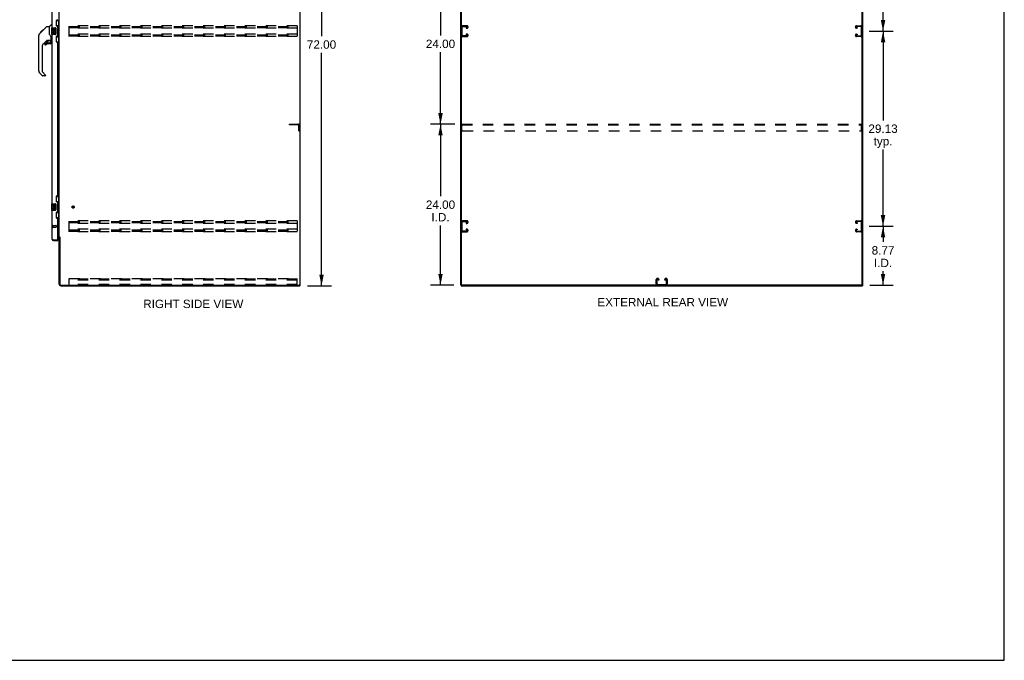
# Model space of a CAD drawing. Header units: inches. Extents: x 0 to 283, y 0 to 183.
# Tile 11 of 15: x 136 to 283, y 0 to 96. Entities that reach past the tile are written whole.
import ezdxf

# ---------------------------------------------------------------- set-up
doc = ezdxf.new("R2010")
doc.units = ezdxf.units.IN
doc.header["$LTSCALE"] = 15.583333
doc.header["$MEASUREMENT"] = 0
doc.linetypes.add('HIDDEN', pattern=[0.2, 0.1, -0.1])
doc.layers.get('0').update_dxf_attribs({"linetype": 'CONTINUOUS'})
for name, color, linetype in [('02___PRT_ALL_AXES', 7, 'CONTINUOUS'), ('DEFAULT_2', 8, 'HIDDEN'), ('DIMENSIONS', 7, 'CONTINUOUS')]:
    doc.layers.add(name, color=color, linetype=linetype)
doc.styles.get("Standard").update_dxf_attribs({"font": 'arial.ttf'})
doc.dimstyles.new('DIMSTYLE_1', dxfattribs={"dimtxt": 1.25, "dimasz": 1.666667, "dimexe": 0.09, "dimexo": 0.07, "dimgap": 0.0375, "dimtad": 0, "dimtih": 1, "dimtoh": 1, "dimzin": 4, "dimdsep": 46, "dimtxsty": 'Standard', "dimblk": '_FILLED', "dimblk1": '_FILLED', "dimblk2": '_FILLED', "dimcen": 0.09, "dimazin": 1, "dimtfac": 1, "dimtdec": 3, "dimtofl": 0, "dimtmove": 0, "dimatfit": 3, "dimldrblk": '_FILLED', "dimfxl": 0, "dimtolj": 1, "dimtzin": 4, "dimarcsym": 0})

# ---------------------------------------------------------------- blocks, each defined once
blk = doc.blocks.new('_FILLED')
at = {"color": 0, "linetype": 'ByBlock'}
blk.add_solid([(0, 0), (-1, 0.2), (-1, -0.2)], dxfattribs=at)
blk = doc.blocks.new('*D2')
at = {"layer": 'DIMENSIONS', "color": 2, "linetype": 'Continuous'}
for p, q in [((179.35, 127.9), (182.96, 127.9)), ((181.46, 127.9), (181.46, 93.15)), ((181.46, 55.9), (181.46, 90.65)), ((179.35, 55.9), (182.96, 55.9))]:
    blk.add_line(p, q, dxfattribs=at)
at = {"layer": 'DIMENSIONS', "color": 2, "linetype": 'Continuous', "xscale": 1.6666666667, "yscale": 1.6666666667, "zscale": 1.6666666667}
for p, rotation in [((181.46, 127.9), 90), ((181.46, 55.9), 270)]:
    blk.add_blockref('_FILLED', p, dxfattribs=dict(at, rotation=rotation))
at = {"layer": 'DIMENSIONS', "color": 2, "linetype": 'Continuous', "insert": (181.46, 92.53), "char_height": 1.25, "width": 4.368, "attachment_point": 2, "line_spacing_factor": 0.9}
blk.add_mtext('72.00', dxfattribs=at)
blk = doc.blocks.new('*D4')
at = {"layer": 'DIMENSIONS', "color": 2, "linetype": 'Continuous'}
for p, q in [((263.18, 64.78), (266.74, 64.78)), ((265.24, 64.78), (265.24, 62.44)), ((265.24, 56.01), (265.24, 58.06)), ((263.27, 56.01), (266.74, 56.01))]:
    blk.add_line(p, q, dxfattribs=at)
at = {"layer": 'DIMENSIONS', "color": 2, "linetype": 'Continuous', "xscale": 1.6666666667, "yscale": 1.6666666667, "zscale": 1.6666666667}
for p, rotation in [((265.24, 64.78), 90), ((265.24, 56.01), 270)]:
    blk.add_blockref('_FILLED', p, dxfattribs=dict(at, rotation=rotation))
at = {"layer": 'DIMENSIONS', "color": 2, "linetype": 'Continuous', "insert": (265.24, 61.81), "char_height": 1.25, "width": 3.3968, "attachment_point": 2, "line_spacing_factor": 0.9}
blk.add_mtext('8.77\\PI.D.', dxfattribs=at)
blk = doc.blocks.new('*D5')
at = {"layer": 'DIMENSIONS', "color": 2, "linetype": 'Continuous'}
for p, q in [((263.18, 93.9), (266.74, 93.9)), ((265.24, 93.9), (265.24, 80.59)), ((265.24, 64.78), (265.24, 76.22)), ((263.18, 64.78), (266.74, 64.78))]:
    blk.add_line(p, q, dxfattribs=at)
at = {"layer": 'DIMENSIONS', "color": 2, "linetype": 'Continuous', "xscale": 1.6666666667, "yscale": 1.6666666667, "zscale": 1.6666666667}
for p, rotation in [((265.24, 93.9), 90), ((265.24, 64.78), 270)]:
    blk.add_blockref('_FILLED', p, dxfattribs=dict(at, rotation=rotation))
at = {"layer": 'DIMENSIONS', "color": 2, "linetype": 'Continuous', "insert": (265.24, 79.97), "char_height": 1.25, "width": 4.368, "attachment_point": 2, "line_spacing_factor": 0.9}
blk.add_mtext('29.13\\Ptyp.', dxfattribs=at)
blk = doc.blocks.new('*D6')
at = {"layer": 'DIMENSIONS', "color": 2, "linetype": 'Continuous'}
for p, q in [((263.18, 123.03), (266.74, 123.03)), ((265.24, 123.03), (265.24, 109.72)), ((265.24, 93.9), (265.24, 105.34)), ((263.18, 93.9), (266.74, 93.9))]:
    blk.add_line(p, q, dxfattribs=at)
at = {"layer": 'DIMENSIONS', "color": 2, "linetype": 'Continuous', "xscale": 1.6666666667, "yscale": 1.6666666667, "zscale": 1.6666666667}
for p, rotation in [((265.24, 123.03), 90), ((265.24, 93.9), 270)]:
    blk.add_blockref('_FILLED', p, dxfattribs=dict(at, rotation=rotation))
at = {"layer": 'DIMENSIONS', "color": 2, "linetype": 'Continuous', "insert": (265.24, 109.09), "char_height": 1.25, "width": 4.368, "attachment_point": 2, "line_spacing_factor": 0.9}
blk.add_mtext('29.13\\Ptyp.', dxfattribs=at)
blk = doc.blocks.new('*D8')
at = {"layer": 'DIMENSIONS', "color": 2, "linetype": 'Continuous'}
for p, q in [((201.37, 80.01), (197.71, 80.01)), ((199.21, 80.01), (199.21, 69.26)), ((199.21, 56.01), (199.21, 64.88)), ((201.22, 56.01), (197.71, 56.01))]:
    blk.add_line(p, q, dxfattribs=at)
at = {"layer": 'DIMENSIONS', "color": 2, "linetype": 'Continuous', "xscale": 1.6666666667, "yscale": 1.6666666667, "zscale": 1.6666666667}
for p, rotation in [((199.21, 80.01), 90), ((199.21, 56.01), 270)]:
    blk.add_blockref('_FILLED', p, dxfattribs=dict(at, rotation=rotation))
at = {"layer": 'DIMENSIONS', "color": 2, "linetype": 'Continuous', "insert": (199.21, 68.63), "char_height": 1.25, "width": 4.368, "attachment_point": 2, "line_spacing_factor": 0.9}
blk.add_mtext('24.00\\PI.D.', dxfattribs=at)
blk = doc.blocks.new('*D9')
at = {"layer": 'DIMENSIONS', "color": 2, "linetype": 'Continuous'}
for p, q in [((201.37, 104.01), (197.71, 104.01)), ((199.21, 104.01), (199.21, 93.26)), ((199.21, 80.01), (199.21, 90.76)), ((201.37, 80.01), (197.71, 80.01))]:
    blk.add_line(p, q, dxfattribs=at)
at = {"layer": 'DIMENSIONS', "color": 2, "linetype": 'Continuous', "xscale": 1.6666666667, "yscale": 1.6666666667, "zscale": 1.6666666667}
for p, rotation in [((199.21, 104.01), 90), ((199.21, 80.01), 270)]:
    blk.add_blockref('_FILLED', p, dxfattribs=dict(at, rotation=rotation))
at = {"layer": 'DIMENSIONS', "color": 2, "linetype": 'Continuous', "insert": (199.21, 92.63), "char_height": 1.25, "width": 4.368, "attachment_point": 2, "line_spacing_factor": 0.9}
blk.add_mtext('24.00', dxfattribs=at)

msp = doc.modelspace()

# ---------------------------------------------------------------- linework, layer by layer
at = {"color": 7, "linetype": 'Continuous'}
for p, q in [((283.333, 0), (283.333, 183.333)), ((178.296, 56.007), (178.296, 127.799)), ((202.324, 56.07), (202.324, 127.799)), ((262.116, 56.007), (262.116, 127.737)), ((139.495, 93.703), (139.904, 94.113)), ((139.803, 93.945), (140.427, 94.569)), ((139.887, 94.029), (139.821, 94.029)), ((139.904, 94.113), (139.906, 94.115)), ((139.971, 94.113), (139.904, 94.113)), ((139.905, 94.113), (139.971, 94.113)), ((139.906, 94.115), (139.973, 94.115)), ((140.483, 94.592), (140.844, 94.592)), ((140.844, 94.592), (140.844, 93.488)), ((140.85, 94.598), (141.148, 94.896)), ((141.238, 94.907), (141.175, 94.907)), ((141.178, 94.388), (141.178, 93.418)), ((141.193, 94.403), (141.733, 94.403)), ((141.833, 94.303), (141.833, 93.503)), ((141.855, 95.478), (142.296, 95.478)), ((141.892, 94.698), (141.892, 95.478)), ((141.892, 94.743), (142.119, 94.743)), ((142.119, 93.063), (142.119, 94.743)), ((142.156, 94.504), (142.156, 94.483)), ((142.156, 94.453), (142.156, 93.353)), ((142.278, 94.453), (142.156, 94.453)), ((142.257, 94.453), (142.257, 95.478)), ((142.278, 93.353), (142.278, 94.453)), ((139.257, 92.665), (139.257, 93.252)), ((139.269, 87.964), (139.269, 93.248)), ((139.384, 93.525), (139.663, 93.804)), ((139.49, 93.699), (139.494, 93.702)), ((139.49, 93.699), (139.557, 93.699)), ((139.494, 93.702), (139.56, 93.702)), ((139.561, 93.703), (139.495, 93.703)), ((139.642, 93.784), (139.576, 93.784)), ((139.662, 93.804), (139.796, 93.937)), ((139.729, 93.871), (139.662, 93.871)), ((139.689, 93.831), (139.663, 93.804)), ((139.723, 93.865), (139.689, 93.831)), ((139.767, 93.909), (139.723, 93.865)), ((139.811, 93.953), (139.744, 93.953)), ((139.803, 93.945), (139.767, 93.909)), ((140.798, 92.566), (140.805, 92.567)), ((140.805, 92.567), (141.1, 92.567)), ((140.864, 93.495), (140.844, 93.55)), ((140.894, 93.427), (140.864, 93.495)), ((140.982, 92.567), (141.062, 92.487)), ((141.12, 92.565), (141.12, 92.971)), ((141.733, 93.403), (141.193, 93.403)), ((141.892, 92.328), (141.892, 93.108)), ((141.892, 93.063), (142.119, 93.063)), ((142.278, 93.353), (142.156, 93.353)), ((142.156, 93.323), (142.156, 93.302)), ((142.257, 92.328), (142.257, 93.353)), ((139.781, 91.611), (139.781, 87.878)), ((140.456, 92.53), (139.954, 92.029)), ((140.175, 92.031), (140.175, 91.912)), ((140.254, 92.11), (140.406, 92.11)), ((140.414, 92.113), (140.486, 92.185)), ((140.49, 92.52), (140.49, 92.194)), ((140.532, 92.525), (140.62, 92.525)), ((141.041, 92.031), (140.805, 92.031)), ((141.054, 92.479), (141.048, 92.473)), ((141.1, 92.348), (141.12, 92.348)), ((141.12, 92.11), (141.12, 92.348)), ((141.159, 92.525), (141.238, 92.525)), ((141.855, 92.328), (142.296, 92.328)), ((139.837, 87.233), (139.385, 87.685)), ((139.804, 87.823), (140.24, 87.387)), ((140.175, 87.21), (139.892, 87.21)), ((140.254, 87.354), (140.254, 87.289)), ((141.855, 69.228), (142.296, 69.228)), ((141.892, 68.448), (141.892, 69.228)), ((142.257, 68.203), (142.257, 69.228)), ((141.178, 68.138), (141.178, 67.168)), ((141.193, 68.153), (141.733, 68.153)), ((141.833, 68.053), (141.833, 67.253)), ((141.892, 68.493), (142.119, 68.493)), ((142.119, 66.813), (142.119, 68.493)), ((142.156, 68.254), (142.156, 68.233)), ((142.278, 68.203), (142.156, 68.203)), ((142.156, 68.203), (142.156, 67.103)), ((142.278, 67.103), (142.278, 68.203)), ((141.733, 67.153), (141.193, 67.153)), ((141.892, 66.078), (141.892, 66.858)), ((141.892, 66.813), (142.119, 66.813)), ((142.278, 67.103), (142.156, 67.103)), ((142.156, 67.073), (142.156, 67.052)), ((142.257, 66.078), (142.257, 67.103)), ((141.855, 66.078), (142.296, 66.078)), ((141.484, 62.653), (141.484, 62.757)), ((142.072, 62.757), (142.092, 62.757)), ((142.092, 62.757), (142.092, 62.653)), ((142.4, 63.144), (142.296, 63.144)), ((178.181, 56.007), (178.296, 56.007)), ((178.244, 56.007), (178.244, 55.903)), ((202.22, 56.007), (202.335, 56.007)), ((202.272, 56.007), (202.272, 55.903)), ((262.054, 56.007), (202.387, 56.007)), ((262.106, 56.007), (262.22, 56.007)), ((262.168, 56.007), (262.168, 55.903)), ((0, 0), (283.333, 0))]:
    msp.add_line(p, q, dxfattribs=at)
at = {"color": 3, "linetype": 'Continuous'}
for p, q in [((178.244, 127.737), (178.244, 56.07)), ((202.22, 56.007), (202.22, 127.799)), ((262.22, 56.007), (262.22, 127.799)), ((142.296, 63.196), (142.296, 124.611)), ((141.238, 119.653), (141.238, 94.403)), ((142.032, 95.551), (141.972, 95.551)), ((141.842, 95.421), (141.842, 94.801)), ((141.972, 94.671), (142.032, 94.671)), ((142.092, 93.196), (142.092, 94.611)), ((141.238, 93.403), (141.238, 68.153)), ((141.842, 93.006), (141.842, 92.386)), ((142.032, 93.136), (141.972, 93.136)), ((141.972, 92.256), (142.032, 92.256)), ((142.092, 69.363), (142.092, 92.196)), ((141.842, 69.171), (141.842, 68.551)), ((142.032, 69.301), (141.972, 69.301)), ((141.972, 68.421), (142.032, 68.421)), ((142.092, 66.946), (142.092, 68.361)), ((141.238, 67.153), (141.238, 62.9)), ((141.842, 66.756), (141.842, 66.136)), ((142.032, 66.886), (141.972, 66.886)), ((141.972, 66.006), (142.032, 66.006)), ((142.092, 62.777), (142.092, 65.946)), ((142.092, 63.351), (142.271, 63.351)), ((142.153, 63.299), (142.092, 63.299)), ((142.296, 63.196), (142.37, 63.196)), ((142.386, 63.177), (142.389, 63.173)), ((141.484, 62.757), (142.072, 62.757)), ((141.484, 62.653), (142.092, 62.653)), ((142.296, 56.15), (142.296, 63.157)), ((142.4, 63.155), (142.4, 56.15)), ((142.542, 55.903), (178.244, 55.903)), ((142.543, 56.007), (178.181, 56.007)), ((202.272, 55.903), (262.168, 55.903))]:
    msp.add_line(p, q, dxfattribs=at)
at = {"color": 7, "linetype": 'Continuous'}
for points in [[(140.427, 94.569), (140.435, 94.576), (140.444, 94.581), (140.453, 94.586), (140.463, 94.589), (140.473, 94.591), (140.483, 94.592)], [(141.826, 94.339), (141.828, 94.334), (141.83, 94.328), (141.831, 94.322), (141.832, 94.316), (141.833, 94.309), (141.833, 94.303)], [(142.083, 94.642), (142.085, 94.646), (142.09, 94.654), (142.095, 94.662), (142.1, 94.669), (142.103, 94.676), (142.107, 94.683), (142.11, 94.689), (142.112, 94.694), (142.114, 94.699), (142.116, 94.704), (142.117, 94.708), (142.118, 94.712), (142.119, 94.716), (142.119, 94.719)], [(139.384, 93.525), (139.365, 93.505), (139.34, 93.472), (139.318, 93.437), (139.3, 93.399), (139.286, 93.36), (139.276, 93.319), (139.27, 93.277), (139.269, 93.248)], [(140.62, 92.525), (140.628, 92.526), (140.637, 92.528), (140.647, 92.531), (140.658, 92.535), (140.671, 92.54), (140.686, 92.545), (140.703, 92.55), (140.721, 92.555), (140.739, 92.56), (140.759, 92.563), (140.778, 92.565), (140.798, 92.566)], [(141.066, 93.142), (141.018, 93.213), (140.969, 93.289), (140.928, 93.36), (140.894, 93.427)], [(141.12, 92.971), (141.119, 92.995), (141.114, 93.03), (141.105, 93.064), (141.093, 93.096), (141.078, 93.125), (141.066, 93.142)], [(141.833, 93.503), (141.833, 93.497), (141.832, 93.491), (141.831, 93.484), (141.83, 93.478), (141.828, 93.473), (141.826, 93.467)], [(142.119, 93.087), (142.119, 93.09), (142.118, 93.094), (142.117, 93.098), (142.116, 93.102), (142.114, 93.107), (142.112, 93.112), (142.11, 93.118), (142.107, 93.124), (142.103, 93.13), (142.1, 93.137), (142.095, 93.144), (142.09, 93.152), (142.085, 93.161), (142.083, 93.164)], [(141.1, 92.348), (141.099, 92.361), (141.097, 92.375), (141.095, 92.389), (141.091, 92.402), (141.086, 92.415), (141.08, 92.428), (141.074, 92.44), (141.066, 92.452), (141.057, 92.463), (141.048, 92.473)], [(141.062, 92.487), (141.062, 92.487), (141.061, 92.486), (141.06, 92.485), (141.059, 92.484), (141.058, 92.483), (141.054, 92.479)], [(141.826, 68.089), (141.828, 68.084), (141.83, 68.078), (141.831, 68.072), (141.832, 68.066), (141.833, 68.059), (141.833, 68.053)], [(142.083, 68.392), (142.085, 68.396), (142.09, 68.404), (142.095, 68.412), (142.1, 68.419), (142.103, 68.426), (142.107, 68.433), (142.11, 68.439), (142.112, 68.444), (142.114, 68.449), (142.116, 68.454), (142.117, 68.458), (142.118, 68.462), (142.119, 68.466), (142.119, 68.469)], [(141.833, 67.253), (141.833, 67.247), (141.832, 67.241), (141.831, 67.234), (141.83, 67.228), (141.828, 67.223), (141.826, 67.217)], [(142.119, 66.837), (142.119, 66.84), (142.118, 66.844), (142.117, 66.848), (142.116, 66.852), (142.114, 66.857), (142.112, 66.862), (142.11, 66.868), (142.107, 66.874), (142.103, 66.88), (142.1, 66.887), (142.095, 66.894), (142.09, 66.902), (142.085, 66.911), (142.083, 66.914)]]:
    msp.add_lwpolyline(points, dxfattribs=at)
at = {"color": 3, "linetype": 'Continuous'}
for points in [[(142.271, 63.351), (142.27, 63.349), (142.27, 63.348), (142.27, 63.346), (142.271, 63.345), (142.271, 63.343), (142.272, 63.342), (142.273, 63.34), (142.274, 63.339), (142.276, 63.337), (142.277, 63.336), (142.279, 63.335), (142.28, 63.333), (142.282, 63.332), (142.286, 63.33)], [(142.286, 63.33), (142.288, 63.328), (142.289, 63.327), (142.291, 63.326), (142.293, 63.324), (142.294, 63.323), (142.295, 63.321), (142.295, 63.32), (142.296, 63.319), (142.296, 63.317)], [(142.37, 63.196), (142.372, 63.194), (142.374, 63.193), (142.376, 63.191), (142.377, 63.189), (142.379, 63.188), (142.38, 63.186), (142.381, 63.185), (142.382, 63.184), (142.383, 63.182), (142.384, 63.181), (142.385, 63.18), (142.386, 63.178), (142.386, 63.177)], [(142.389, 63.173), (142.389, 63.171), (142.39, 63.17), (142.391, 63.168), (142.392, 63.166), (142.393, 63.164), (142.394, 63.163), (142.396, 63.161), (142.397, 63.159), (142.398, 63.157), (142.4, 63.155)], [(141.238, 62.9), (141.238, 62.894), (141.24, 62.888), (141.243, 62.882), (141.246, 62.876), (141.251, 62.87), (141.257, 62.864), (141.263, 62.858), (141.271, 62.852), (141.279, 62.846), (141.289, 62.84), (141.299, 62.834), (141.31, 62.828), (141.322, 62.822), (141.334, 62.816), (141.347, 62.811), (141.361, 62.805), (141.375, 62.799), (141.39, 62.793)], [(141.39, 62.793), (141.405, 62.787), (141.421, 62.781), (141.436, 62.775), (141.452, 62.769), (141.484, 62.757)]]:
    msp.add_lwpolyline(points, dxfattribs=at)
at = {"color": 7, "linetype": 'Continuous'}
msp.add_circle((140.805, 92.326), 0.217, dxfattribs=at)
at = {"color": 3, "linetype": 'Continuous'}
for centre, radius, start, end in [((141.972, 95.421), 0.13, 90, 180), ((142.032, 95.611), 0.06, 270, 2.38698), ((141.972, 94.801), 0.13, 180, 270), ((142.032, 94.611), 0.06, 0, 90), ((141.972, 93.006), 0.13, 90, 180), ((142.032, 93.196), 0.06, 270, 360), ((141.972, 92.386), 0.13, 180, 270), ((142.032, 92.196), 0.06, 0, 90), ((141.972, 69.171), 0.13, 90, 180), ((142.032, 69.361), 0.06, 270, 2.3875), ((141.972, 68.551), 0.13, 180, 270), ((142.032, 68.361), 0.06, 0, 90), ((141.972, 66.756), 0.13, 90, 180), ((141.972, 66.136), 0.13, 180, 270), ((142.032, 66.946), 0.06, 270, 360), ((142.032, 65.946), 0.06, 0, 90), ((142.153, 63.157), 0.142, 0, 90), ((141.484, 62.9), 0.246, 180, 270), ((142.072, 62.777), 0.02, 270, 360), ((142.542, 56.15), 0.246, 180, 270), ((142.543, 56.15), 0.143, 180, 270), ((178.181, 56.07), 0.0625, 270, 360)]:
    msp.add_arc(centre, radius, start, end, dxfattribs=at)
at = {"color": 7, "linetype": 'Continuous'}
for centre, radius, start, end in [((140.864, 94.584), 0.0197, 135, 180), ((141.175, 94.868), 0.0394, 90, 135), ((141.193, 94.388), 0.015, 90, 180), ((141.733, 94.303), 0.1, 21.20502, 90), ((139.277, 93.252), 0.0197, 110.96309, 180), ((139.277, 92.665), 0.0197, 180, 246.39296), ((141.1, 92.586), 0.0197, 270, 360), ((141.159, 92.565), 0.0394, 180, 270), ((141.193, 93.418), 0.015, 180, 270), ((141.733, 93.503), 0.1, 270, 338.79459), ((140.372, 91.611), 0.591, 135, 180), ((140.254, 92.031), 0.0787, 90, 180), ((140.254, 91.912), 0.0787, 180, 309.5212), ((140.805, 91.244), 0.787, 90, 129.5212), ((140.406, 92.122), 0.0118, 270, 315), ((140.532, 92.328), 0.197, 90, 127.44051), ((140.478, 92.194), 0.0118, 315, 360), ((141.041, 92.11), 0.0787, 270, 360), ((140.923, 92.348), 0.197, 0, 45), ((139.663, 87.964), 0.394, 180, 225), ((139.86, 87.878), 0.0787, 180, 225), ((139.892, 87.289), 0.0787, 225, 270), ((140.175, 87.289), 0.0787, 270, 360), ((140.206, 87.354), 0.0472, 0, 45), ((141.193, 68.138), 0.015, 90, 180), ((141.733, 68.053), 0.1, 21.20502, 90), ((141.193, 67.168), 0.015, 180, 270), ((141.733, 67.253), 0.1, 270, 338.79459), ((141.484, 62.9), 0.142, 228.63301, 270), ((141.402, 63.043), 0.26, 270, 272.61143), ((202.387, 56.07), 0.0625, 180, 270), ((262.054, 56.07), 0.0625, 270, 360)]:
    msp.add_arc(centre, radius, start, end, dxfattribs=at)
for centre, start_param, end_param in [((142.052, 94.494), -1.5140098, -0.699287), ((142.052, 94.494), -2.4423057, -1.6275828), ((142.052, 93.313), -1.5140098, -0.699287), ((142.052, 93.313), -2.4423057, -1.6275828), ((142.052, 68.244), -1.5140098, -0.699287), ((142.052, 68.244), -2.4423057, -1.6275828), ((142.052, 67.063), -1.5140098, -0.699287), ((142.052, 67.063), -2.4423057, -1.6275828)]:
    msp.add_ellipse(centre, major_axis=(0, 0.18), ratio=0.5794935, start_param=start_param, end_param=end_param, dxfattribs=at)
at = {"layer": '02___PRT_ALL_AXES', "color": 7, "linetype": 'Continuous'}
for p, q in [((141.381, 94.249), (141.381, 94.019)), ((141.444, 94.249), (141.381, 94.249)), ((141.444, 94.081), (141.444, 94.249)), ((141.507, 94.081), (141.444, 94.081)), ((141.507, 94.217), (141.507, 94.081)), ((141.567, 94.217), (141.507, 94.217)), ((141.567, 94.081), (141.567, 94.217)), ((141.632, 94.081), (141.567, 94.081)), ((141.632, 94.249), (141.632, 94.081)), ((141.695, 94.249), (141.632, 94.249)), ((141.695, 94.019), (141.695, 94.249)), ((141.381, 94.019), (141.643, 94.019)), ((141.381, 93.788), (141.381, 93.652)), ((141.444, 93.788), (141.381, 93.788)), ((141.451, 93.983), (141.394, 94.008)), ((141.444, 93.652), (141.444, 93.788)), ((141.507, 93.694), (141.507, 93.652)), ((141.567, 93.631), (141.567, 93.7)), ((141.643, 94.019), (141.615, 93.999)), ((141.632, 93.694), (141.632, 93.557)), ((141.632, 93.557), (141.695, 93.557)), ((141.677, 94.019), (141.695, 94.019)), ((141.695, 93.557), (141.695, 93.694)), ((141.444, 67.999), (141.381, 67.999)), ((141.381, 67.999), (141.381, 67.769)), ((141.381, 67.769), (141.643, 67.769)), ((141.451, 67.733), (141.394, 67.758)), ((141.444, 67.831), (141.444, 67.999)), ((141.507, 67.831), (141.444, 67.831)), ((141.567, 67.967), (141.507, 67.967)), ((141.507, 67.967), (141.507, 67.831)), ((141.567, 67.831), (141.567, 67.967)), ((141.632, 67.831), (141.567, 67.831)), ((141.643, 67.769), (141.615, 67.749)), ((141.695, 67.999), (141.632, 67.999)), ((141.632, 67.999), (141.632, 67.831)), ((141.677, 67.769), (141.695, 67.769)), ((141.695, 67.769), (141.695, 67.999)), ((141.444, 67.538), (141.381, 67.538)), ((141.381, 67.538), (141.381, 67.402)), ((141.444, 67.402), (141.444, 67.538)), ((141.507, 67.444), (141.507, 67.402)), ((141.567, 67.381), (141.567, 67.45)), ((141.632, 67.444), (141.632, 67.307)), ((141.632, 67.307), (141.695, 67.307)), ((141.695, 67.307), (141.695, 67.444))]:
    msp.add_line(p, q, dxfattribs=at)
at = {"layer": '02___PRT_ALL_AXES', "color": 8, "linetype": 'HIDDEN'}
for p, q in [((141.385, 64.881), (141.832, 64.881)), ((141.385, 64.881), (141.385, 64.633)), ((141.385, 64.633), (141.832, 64.633))]:
    msp.add_line(p, q, dxfattribs=at)
msp.add_circle((144.4, 67.653), 0.124, dxfattribs=at)
at = {"layer": '02___PRT_ALL_AXES', "color": 7, "linetype": 'Continuous'}
for centre, radius, start, end in [((141.538, 93.945), 0.157, 156.59665, 341.87913), ((141.475, 93.652), 0.0943, 180, 248.67039), ((141.475, 93.652), 0.0943, 248.69989, 347.43379), ((141.538, 93.945), 0.0943, 156.59665, 35.11217), ((141.475, 93.652), 0.0314, 180, 0.04847), ((141.601, 93.694), 0.0943, 0, 180), ((141.601, 93.689), 0.0362, 83.42855, 161.76278), ((141.601, 93.694), 0.0314, 0, 81.22946), ((141.538, 93.945), 0.157, 25.73705, 27.8532), ((141.541, 93.945), 0.154, 341.41988, 26.19629), ((141.538, 67.695), 0.157, 156.59665, 341.87913), ((141.538, 67.695), 0.0943, 156.59665, 35.11217), ((141.538, 67.695), 0.157, 25.73705, 27.8532), ((141.541, 67.695), 0.154, 341.41988, 26.19629), ((141.475, 67.402), 0.0943, 180, 248.67039), ((141.475, 67.402), 0.0943, 248.69989, 347.43379), ((141.475, 67.402), 0.0314, 180, 0.04847), ((141.601, 67.444), 0.0943, 0, 180), ((141.601, 67.439), 0.0362, 83.42855, 161.76278), ((141.601, 67.444), 0.0314, 0, 81.22946)]:
    msp.add_arc(centre, radius, start, end, dxfattribs=at)
at = {"layer": 'DEFAULT_2', "color": 8, "linetype": 'HIDDEN'}
for p, q in [((143.817, 93.091), (143.817, 94.716)), ((177.817, 94.716), (143.817, 94.716)), ((143.817, 94.612), (177.817, 94.612)), ((143.817, 94.528), (177.817, 94.528)), ((143.817, 94.445), (177.817, 94.445)), ((177.817, 94.341), (143.817, 94.341)), ((177.817, 94.716), (177.817, 93.091)), ((202.428, 93.285), (202.428, 94.522)), ((203.144, 94.716), (202.504, 94.716)), ((202.518, 94.612), (203.13, 94.612)), ((203.043, 94.445), (203.043, 94.341)), ((203.13, 94.445), (203.043, 94.445)), ((203.043, 94.341), (203.144, 94.341)), ((203.324, 94.521), (203.324, 94.536)), ((261.116, 94.521), (261.116, 94.536)), ((261.296, 94.716), (261.936, 94.716)), ((261.398, 94.341), (261.296, 94.341)), ((261.922, 94.612), (261.31, 94.612)), ((261.31, 94.445), (261.398, 94.445)), ((261.398, 94.445), (261.398, 94.341)), ((262.012, 93.285), (262.012, 94.522)), ((177.817, 93.466), (143.817, 93.466)), ((143.817, 93.362), (177.817, 93.362)), ((143.817, 93.278), (177.817, 93.278)), ((143.817, 93.195), (177.817, 93.195)), ((177.817, 93.091), (143.817, 93.091)), ((202.504, 93.091), (203.144, 93.091)), ((203.13, 93.195), (202.518, 93.195)), ((203.043, 93.466), (203.043, 93.362)), ((203.144, 93.466), (203.043, 93.466)), ((203.043, 93.362), (203.13, 93.362)), ((203.324, 93.271), (203.324, 93.286)), ((261.116, 93.271), (261.116, 93.286)), ((261.296, 93.466), (261.398, 93.466)), ((261.936, 93.091), (261.296, 93.091)), ((261.398, 93.362), (261.31, 93.362)), ((261.31, 93.195), (261.922, 93.195)), ((261.398, 93.466), (261.398, 93.362)), ((176.692, 80.007), (177.945, 80.007)), ((176.692, 79.903), (176.692, 80.007)), ((177.945, 79.903), (176.692, 79.903)), ((178.088, 79.007), (178.088, 79.761)), ((178.192, 79.007), (178.192, 79.761)), ((202.408, 79.132), (202.408, 80.007)), ((202.408, 80.007), (262.033, 80.007)), ((202.408, 79.903), (262.033, 79.903)), ((262.033, 79.132), (262.033, 80.007)), ((178.088, 79.007), (178.192, 79.007)), ((202.533, 79.007), (261.908, 79.007)), ((141.342, 64.899), (141.342, 64.615)), ((141.385, 64.899), (141.385, 64.615)), ((141.842, 64.871), (141.842, 64.643)), ((177.817, 65.591), (143.817, 65.591)), ((143.817, 63.966), (143.817, 65.591)), ((143.817, 65.487), (177.817, 65.487)), ((143.817, 65.403), (177.817, 65.403)), ((143.817, 65.32), (177.817, 65.32)), ((177.817, 65.216), (143.817, 65.216)), ((177.817, 65.591), (177.817, 63.966)), ((202.428, 64.16), (202.428, 65.397)), ((203.144, 65.591), (202.504, 65.591)), ((202.518, 65.487), (203.13, 65.487)), ((203.043, 65.32), (203.043, 65.216)), ((203.13, 65.32), (203.043, 65.32)), ((203.043, 65.216), (203.144, 65.216)), ((203.324, 65.396), (203.324, 65.411)), ((261.116, 65.396), (261.116, 65.411)), ((261.296, 65.591), (261.936, 65.591)), ((261.398, 65.216), (261.296, 65.216)), ((261.922, 65.487), (261.31, 65.487)), ((261.31, 65.32), (261.398, 65.32)), ((261.398, 65.32), (261.398, 65.216)), ((262.012, 64.16), (262.012, 65.397)), ((177.817, 64.341), (143.817, 64.341)), ((143.817, 64.237), (177.817, 64.237)), ((143.817, 64.153), (177.817, 64.153)), ((143.817, 64.07), (177.817, 64.07)), ((177.817, 63.966), (143.817, 63.966)), ((202.504, 63.966), (203.144, 63.966)), ((203.13, 64.07), (202.518, 64.07)), ((203.043, 64.341), (203.043, 64.237)), ((203.144, 64.341), (203.043, 64.341)), ((203.043, 64.237), (203.13, 64.237)), ((203.324, 64.146), (203.324, 64.161)), ((261.116, 64.146), (261.116, 64.161)), ((261.296, 64.341), (261.398, 64.341)), ((261.936, 63.966), (261.296, 63.966)), ((261.398, 64.237), (261.31, 64.237)), ((261.31, 64.07), (261.922, 64.07)), ((261.398, 64.341), (261.398, 64.237)), ((143.817, 57.007), (177.817, 57.007)), ((143.817, 56.007), (143.817, 57.007)), ((177.817, 56.903), (143.817, 56.903)), ((177.817, 56.726), (143.817, 56.726)), ((177.817, 56.111), (143.817, 56.111)), ((177.817, 56.007), (177.817, 57.007)), ((231.408, 56.187), (231.408, 56.827)), ((231.512, 56.813), (231.512, 56.201)), ((231.588, 57.007), (231.603, 57.007)), ((231.602, 56.111), (232.839, 56.111)), ((231.679, 56.726), (231.679, 56.813)), ((231.783, 56.726), (231.679, 56.726)), ((231.783, 56.827), (231.783, 56.726)), ((232.658, 56.726), (232.658, 56.827)), ((232.762, 56.726), (232.658, 56.726)), ((232.762, 56.813), (232.762, 56.726)), ((232.838, 57.007), (232.853, 57.007)), ((232.929, 56.201), (232.929, 56.813)), ((233.033, 56.827), (233.033, 56.187))]:
    msp.add_line(p, q, dxfattribs=at)
for radius in [0.164, 0.124]:
    msp.add_circle((144.4, 67.653), radius, dxfattribs=at)
for centre, radius, start, end in [((202.504, 94.536), 0.18, 90, 180), ((202.518, 94.522), 0.09, 90, 180), ((203.13, 94.522), 0.09, 4.14163, 90), ((203.13, 94.535), 0.09, 270, 355.85837), ((203.144, 94.536), 0.18, 0, 90), ((203.144, 94.521), 0.18, 270, 360), ((261.296, 94.536), 0.18, 90, 180), ((261.296, 94.521), 0.18, 180, 270), ((261.31, 94.522), 0.09, 90, 175.85837), ((261.31, 94.535), 0.09, 184.14163, 270), ((261.922, 94.522), 0.09, 0, 90), ((261.936, 94.536), 0.18, 0, 90), ((202.504, 93.271), 0.18, 180, 270), ((202.518, 93.285), 0.09, 180, 270), ((203.13, 93.272), 0.09, 4.14163, 90), ((203.13, 93.285), 0.09, 270, 355.85837), ((203.144, 93.286), 0.18, 0, 90), ((203.144, 93.271), 0.18, 270, 360), ((261.296, 93.286), 0.18, 90, 180), ((261.296, 93.271), 0.18, 180, 270), ((261.31, 93.272), 0.09, 90, 175.85837), ((261.31, 93.285), 0.09, 184.14163, 270), ((261.922, 93.285), 0.09, 270, 360), ((261.936, 93.271), 0.18, 270, 360), ((177.945, 79.761), 0.246, 0, 90), ((177.945, 79.761), 0.142, 0, 90), ((202.533, 79.132), 0.125, 180, 270), ((261.908, 79.132), 0.125, 270, 360), ((141.363, 64.899), 0.0215, 0, 180), ((141.832, 64.871), 0.01, 0, 90), ((141.832, 64.643), 0.01, 270, 360), ((202.504, 65.411), 0.18, 90, 180), ((202.518, 65.397), 0.09, 90, 180), ((203.13, 65.397), 0.09, 4.14163, 90), ((203.13, 65.41), 0.09, 270, 355.85837), ((203.144, 65.411), 0.18, 0, 90), ((203.144, 65.396), 0.18, 270, 360), ((261.296, 65.411), 0.18, 90, 180), ((261.296, 65.396), 0.18, 180, 270), ((261.31, 65.397), 0.09, 90, 175.85837), ((261.31, 65.41), 0.09, 184.14163, 270), ((261.922, 65.397), 0.09, 0, 90), ((261.936, 65.411), 0.18, 0, 90), ((141.363, 64.615), 0.0215, 180, 360), ((202.504, 64.146), 0.18, 180, 270), ((202.518, 64.16), 0.09, 180, 270), ((203.13, 64.147), 0.09, 4.14163, 90), ((203.13, 64.16), 0.09, 270, 355.85837), ((203.144, 64.161), 0.18, 0, 90), ((203.144, 64.146), 0.18, 270, 360), ((261.296, 64.161), 0.18, 90, 180), ((261.296, 64.146), 0.18, 180, 270), ((261.31, 64.147), 0.09, 90, 175.85837), ((261.31, 64.16), 0.09, 184.14163, 270), ((261.922, 64.16), 0.09, 270, 360), ((261.936, 64.146), 0.18, 270, 360), ((231.588, 56.827), 0.18, 90, 180), ((231.588, 56.187), 0.18, 180, 270), ((231.602, 56.813), 0.09, 94.14163, 180), ((231.602, 56.201), 0.09, 180, 270), ((231.589, 56.813), 0.09, 0, 85.85837), ((231.603, 56.827), 0.18, 0, 90), ((232.838, 56.827), 0.18, 90, 180), ((232.852, 56.813), 0.09, 94.14163, 180), ((232.839, 56.201), 0.09, 270, 360), ((232.839, 56.813), 0.09, 0, 85.85837), ((232.853, 56.827), 0.18, 0, 90), ((232.853, 56.187), 0.18, 270, 360)]:
    msp.add_arc(centre, radius, start, end, dxfattribs=at)

# ---------------------------------------------------------------- texts
at = {"layer": 'DIMENSIONS', "color": 2, "linetype": 'Continuous', "char_height": 1.25, "attachment_point": 2, "line_spacing_factor": 0.9}
for s, insert, width in [('RIGHT SIDE VIEW', (162.325, 53.823), 14.90706), ('EXTERNAL REAR VIEW', (232.37, 54.075), 19.46097)]:
    msp.add_mtext(s, dxfattribs=dict(at, insert=insert, width=width))

# ---------------------------------------------------------------- dimensions: what is measured, and where the dimension line sits
at = {"layer": 'DIMENSIONS', "color": 2, "linetype": 'Continuous'}
for base, p1, p2, picture, middle in [((181.461, 127.903), (179.278, 55.903), (179.278, 127.903), '*D2', (181.461, 91.896)), ((199.212, 104.007), (201.436, 80.007), (201.436, 104.007), '*D9', (199.196, 92))]:
    dim = msp.add_linear_dim(base=base, p1=p1, p2=p2, angle=90, dimstyle='DIMSTYLE_1', dxfattribs=at)
    dim.commit()
    dim.dimension.update_dxf_attribs({"geometry": picture, "text_midpoint": middle, "dimtype": 160})
for base, p1, p2, text, picture, middle in [((265.244313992, 123.028119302), (263.109137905, 93.903119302), (263.109137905, 123.028119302), '<>\\Ptyp.', '*D6', (265.244313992, 107.528119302)), ((265.244313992, 93.903119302), (263.109137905, 64.778119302), (263.109137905, 93.903119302), '<>\\Ptyp.', '*D5', (265.244313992, 78.403119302)), ((199.212, 80.007), (201.29, 56.007), (201.436, 80.007), '<>\\PI.D.', '*D8', (199.212, 67.07)), ((265.244, 64.778), (263.203, 56.007), (263.109, 64.778), '<>\\PI.D.', '*D4', (265.244, 60.25))]:
    dim = msp.add_linear_dim(base=base, p1=p1, p2=p2, angle=90, text=text, dimstyle='DIMSTYLE_1', dxfattribs=at)
    dim.commit()
    dim.dimension.update_dxf_attribs({"geometry": picture, "text_midpoint": middle, "dimtype": 160})

doc.saveas('drawing.dxf')
